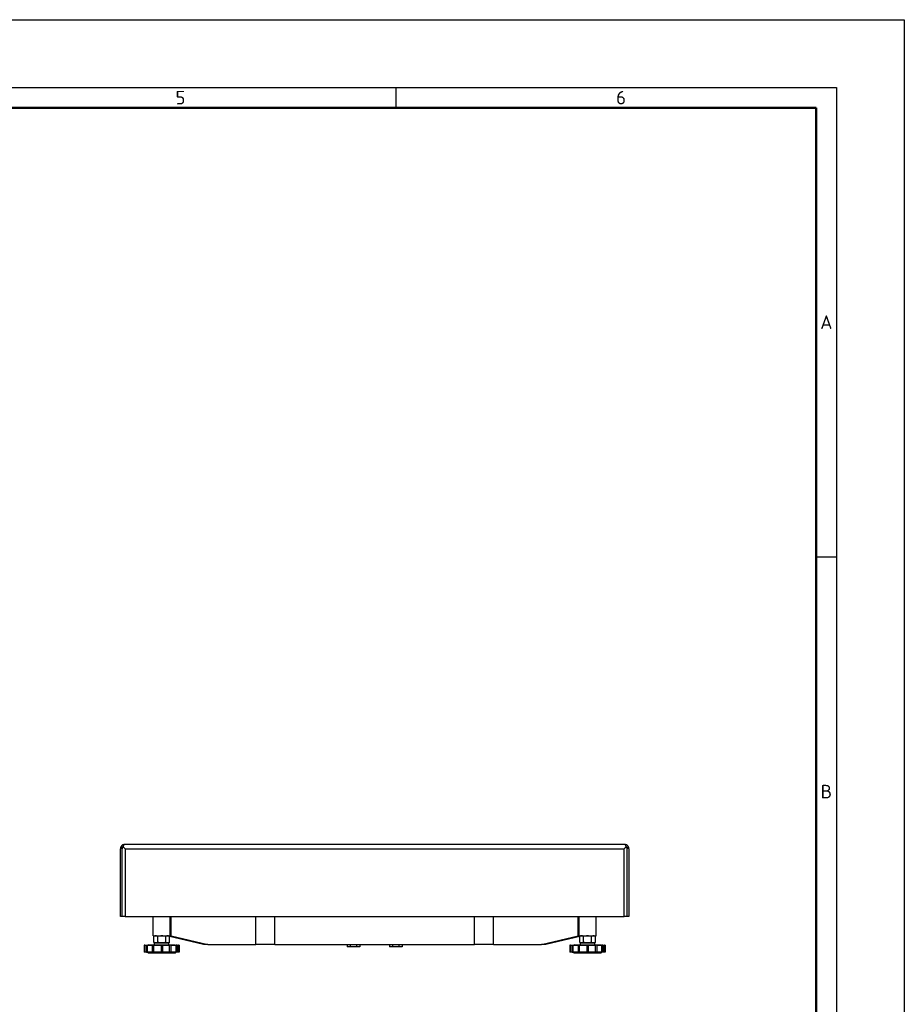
# Model space of a CAD drawing. Header units: millimetres. Extents: x 0 to 3360, y 0 to 2376.
# Tile 5 of 5: x 2316 to 3360, y 1214 to 2376. Entities that reach past the tile are written whole.
import ezdxf

# ---------------------------------------------------------------- set-up
doc = ezdxf.new("R2010")
doc.units = ezdxf.units.MM
doc.header["$LTSCALE"] = 8
doc.layers.add('00_COMPONENTS', color=7, linetype='Continuous')
doc.layers.add('02___PRT_ALL_AXES', color=7, linetype='Continuous')
doc.layers.add('AM_BOR', color=7, linetype='Continuous', lineweight=50)
doc.styles.add('Note', font='isocpeur.ttf')

# ---------------------------------------------------------------- blocks, each defined once
blk = doc.blocks.new('MT_ISO_A3')
at = {"layer": 'AM_BOR', "lineweight": 25}
for p, q in [((20, 287), (410, 287)), ((345, 287), (345, 284)), ((410, 287), (410, 10)), ((407, 217.75), (410, 217.75))]:
    blk.add_line(p, q, dxfattribs=at)
at = {"layer": 'AM_BOR', "lineweight": 50}
for p, q in [((23, 284), (407, 284)), ((407, 284), (407, 13))]:
    blk.add_line(p, q, dxfattribs=at)
at = {"layer": 'Defpoints', "lineweight": 25}
for p, q in [((0, 297), (420, 297)), ((420, 297), (420, 0))]:
    blk.add_line(p, q, dxfattribs=at)
at = {"layer": 'AM_BOR', "lineweight": 25, "char_height": 2, "style": 'Note'}
for s, insert, attachment_point in [('\\fISOCPEUR|b0|i0;\\H2.0000;5', (312.5, 285.5), 4), ('\\fISOCPEUR|b0|i0;\\H2.0000;6', (377.5, 285.5), 4), ('\\fISOCPEUR|b0|i0;\\H2.0000;A', (408.5, 252.37), 5), ('\\fISOCPEUR|b0|i0;\\H2.0000;B', (408.5, 183.12), 5)]:
    blk.add_mtext(s, dxfattribs=dict(at, insert=insert, attachment_point=attachment_point))

msp = doc.modelspace()

# ---------------------------------------------------------------- linework, layer by layer
at = {"color": 7, "linetype": 'Continuous'}
for p, q in [((2435, 1317.6), (2435, 1397.6)), ((3030, 1402.6), (2440, 1402.6)), ((3035, 1397.6), (3035, 1317.6)), ((2437, 1317.6), (2435, 1317.6)), ((2440.4, 1317.6), (2437, 1317.6)), ((2440.4, 1317.6), (3029.5, 1317.6)), ((2473.7, 1294.7), (2473.7, 1317.6)), ((2493.7, 1294.7), (2493.7, 1317.6)), ((2494.9, 1294.7), (2494.9, 1317.6)), ((2975.1, 1294.7), (2975.1, 1317.6)), ((2976.2, 1294.7), (2976.2, 1317.6)), ((2996.2, 1294.7), (2996.2, 1317.6)), ((3033, 1317.6), (3029.5, 1317.6)), ((3035, 1317.6), (3033, 1317.6)), ((2473.7, 1294.7), (2475.1, 1294.7)), ((2475.1, 1294.7), (2475.7, 1294.7)), ((2475.7, 1294.7), (2476.8, 1294.7)), ((2476.8, 1294.7), (2476.8, 1294.7)), ((2476.8, 1294.7), (2478.7, 1294.7)), ((2478.7, 1294.7), (2479.4, 1294.7)), ((2479.4, 1294.7), (2483.7, 1294.7)), ((2483.7, 1294.7), (2488.1, 1294.7)), ((2488.1, 1294.7), (2488.7, 1294.7)), ((2488.7, 1294.7), (2490.7, 1294.7)), ((2490.7, 1294.7), (2491.7, 1294.7)), ((2491.7, 1294.7), (2493.7, 1294.7)), ((2533.2, 1284.7), (2493, 1294)), ((2494.9, 1294.7), (2493.7, 1294.7)), ((2494.9, 1294.7), (2538.2, 1284.7)), ((2931.8, 1284.7), (2975.1, 1294.7)), ((2977, 1294), (2936.8, 1284.7)), ((2976.2, 1294.7), (2975.1, 1294.7)), ((2976.2, 1294.7), (2978.2, 1294.7)), ((2978.2, 1294.7), (2979.3, 1294.7)), ((2979.3, 1294.7), (2981.2, 1294.7)), ((2981.2, 1294.7), (2981.9, 1294.7)), ((2981.9, 1294.7), (2986.2, 1294.7)), ((2986.2, 1294.7), (2990.6, 1294.7)), ((2990.6, 1294.7), (2991.2, 1294.7)), ((2991.2, 1294.7), (2993.1, 1294.7)), ((2993.1, 1294.7), (2993.2, 1294.7)), ((2993.2, 1294.7), (2994.2, 1294.7)), ((2994.2, 1294.7), (2994.9, 1294.7)), ((2994.9, 1294.7), (2996.2, 1294.7)), ((2538.2, 1284.7), (2533.2, 1284.7)), ((2538.2, 1284.7), (2594.7, 1284.7)), ((2617.2, 1284.7), (2594.7, 1284.7)), ((2617.2, 1284.7), (2852.7, 1284.7)), ((2702.5, 1284.7), (2702.5, 1281.9)), ((2706.2, 1281.9), (2702.5, 1281.9)), ((2706.2, 1284.7), (2706.2, 1281.9)), ((2713.7, 1281.9), (2706.2, 1281.9)), ((2713.7, 1284.7), (2713.7, 1281.9)), ((2717.5, 1281.9), (2713.7, 1281.9)), ((2717.5, 1284.7), (2717.5, 1281.9)), ((2752.5, 1284.7), (2752.5, 1281.9)), ((2756.2, 1281.9), (2752.5, 1281.9)), ((2756.2, 1284.7), (2756.2, 1281.9)), ((2763.7, 1281.9), (2756.2, 1281.9)), ((2763.7, 1284.7), (2763.7, 1281.9)), ((2767.5, 1281.9), (2763.7, 1281.9)), ((2767.5, 1284.7), (2767.5, 1281.9)), ((2875.2, 1284.7), (2852.7, 1284.7)), ((2875.2, 1284.7), (2931.8, 1284.7)), ((2936.8, 1284.7), (2931.8, 1284.7))]:
    msp.add_line(p, q, dxfattribs=at)
at = {"color": 3, "linetype": 'Continuous'}
for p, q in [((2437, 1317.6), (2437, 1397.6)), ((2437, 1317.6), (2437, 1397.6)), ((3033, 1317.6), (3033, 1397.6)), ((3033, 1317.6), (3033, 1397.6))]:
    msp.add_line(p, q, dxfattribs=at)
at = {"color": 9, "linetype": 'Continuous'}
for p, q in [((2440.4, 1397.6), (2440.4, 1317.6)), ((2440.4, 1397.6), (3029.5, 1397.6)), ((3029.5, 1317.6), (3029.5, 1397.6)), ((2594.7, 1284.7), (2594.7, 1317.6)), ((2617.2, 1284.7), (2617.2, 1317.6)), ((2852.7, 1284.7), (2852.7, 1317.6)), ((2875.2, 1284.7), (2875.2, 1317.6))]:
    msp.add_line(p, q, dxfattribs=at)
at = {"color": 7, "linetype": 'Continuous'}
for centre, radius, start, end in [((2440, 1397.6), 5, 147.4635, 180), ((2440, 1397.6), 5, 129.7079, 147.4635), ((2440, 1397.6), 5, 109.1545, 129.7079), ((2421.9, 1404.8), 16.8, 342.4336, 344.4046), ((2440, 1397.6), 5, 90, 109.1545), ((2785.9, 1707), 463.8, 221.6134, 221.8522), ((2684.1, 1707), 463.8, 318.1478, 318.3866), ((3030, 1397.6), 5, 70.8455, 90), ((3030, 1397.6), 5, 50.2921, 70.8455), ((3048, 1404.8), 16.8, 195.5955, 197.5659), ((3030, 1397.6), 5, 32.5365, 50.2921), ((3030, 1397.6), 5, 0, 32.5365)]:
    msp.add_arc(centre, radius, start, end, dxfattribs=at)
at = {"color": 3, "linetype": 'Continuous'}
for centre, start, end in [((2440, 1397.6), 157.5, 180), ((2440, 1397.6), 134.2439, 157.5), ((3030, 1397.6), 22.5, 45.7584), ((3030, 1397.6), 0, 22.5)]:
    msp.add_arc(centre, 3, start, end, dxfattribs=at)
at = {"color": 7, "linetype": 'Continuous'}
for points, knots in [([(2435.8, 1400.3), (2435.9, 1399.8), (2436.1, 1398.8), (2436.6, 1397.9), (2437, 1397.6)], [0, 0, 0, 0, 0.508094, 1, 1, 1, 1]), ([(2437, 1397.6), (2437.2, 1397.9), (2437.5, 1398.6), (2437.8, 1399.3), (2437.9, 1399.7)], [0, 0, 0, 0, 0.471644, 1, 1, 1, 1]), ([(2438.1, 1400.3), (2438.1, 1400.4), (2438.3, 1400.8), (2438.6, 1401.3), (2438.8, 1401.6)], [0, 0, 0, 0, 0.273911, 1, 1, 1, 1]), ([(2438.1, 1400.3), (2438.2, 1400.2), (2438.5, 1399.7), (2438.9, 1399.3), (2439.2, 1399)], [0, 0, 0, 0, 0.24166, 1, 1, 1, 1]), ([(2438.8, 1401.6), (2438.8, 1401.7), (2439.1, 1402.2), (2439.6, 1402.6), (2440, 1402.6)], [0, 0, 0, 0, 0.32743, 1, 1, 1, 1]), ([(3031.2, 1401.6), (3031.1, 1401.7), (3030.8, 1402.2), (3030.3, 1402.6), (3030, 1402.6)], [0, 0, 0, 0, 0.32743, 1, 1, 1, 1]), ([(3030.8, 1399), (3030.9, 1399.1), (3031.3, 1399.5), (3031.6, 1400), (3031.9, 1400.3)], [0, 0, 0, 0, 0.25721, 1, 1, 1, 1]), ([(3031.9, 1400.3), (3031.8, 1400.4), (3031.6, 1400.8), (3031.4, 1401.3), (3031.2, 1401.6)], [0, 0, 0, 0, 0.273911, 1, 1, 1, 1]), ([(3032.1, 1399.7), (3032.2, 1399.3), (3032.5, 1398.6), (3032.8, 1397.9), (3033, 1397.6)], [0, 0, 0, 0, 0.528355, 1, 1, 1, 1]), ([(3033, 1397.6), (3033.3, 1397.9), (3033.8, 1398.8), (3034.1, 1399.8), (3034.2, 1400.3)], [0, 0, 0, 0, 0.491909, 1, 1, 1, 1])]:
    msp.add_open_spline(points, degree=3, knots=knots, dxfattribs=at)
at = {"layer": '00_COMPONENTS', "color": 7, "linetype": 'Continuous'}
for p, q in [((2463.8, 1283.6), (2462.9, 1283.6)), ((2462.9, 1283.6), (2462.9, 1275.6)), ((2463.8, 1283.6), (2465.6, 1283.6)), ((2463.8, 1275.6), (2463.8, 1283.6)), ((2465.6, 1283.6), (2466.8, 1283.6)), ((2465.6, 1275.6), (2465.6, 1283.6)), ((2466.8, 1283.6), (2472.9, 1283.6)), ((2466.8, 1275.6), (2466.8, 1283.6)), ((2468.2, 1284.3), (2467.5, 1283.6)), ((2468.2, 1284.3), (2475.2, 1284.3)), ((2472.9, 1283.6), (2474.4, 1283.6)), ((2472.9, 1275.6), (2472.9, 1283.6)), ((2474.4, 1283.6), (2482.9, 1283.6)), ((2474.4, 1275.6), (2474.4, 1283.6)), ((2475.2, 1286.3), (2475.7, 1286.3)), ((2475.2, 1284.3), (2475.2, 1286.3)), ((2475.2, 1284.3), (2492.2, 1284.3)), ((2475.7, 1286.3), (2475.8, 1286.3)), ((2475.8, 1286.3), (2476.8, 1286.3)), ((2476.8, 1286.3), (2478.7, 1286.3)), ((2478.7, 1286.3), (2483.7, 1286.3)), ((2482.9, 1283.6), (2482.9, 1275.6)), ((2484.5, 1283.6), (2482.9, 1283.6)), ((2483.7, 1286.3), (2488.7, 1286.3)), ((2484.5, 1283.6), (2493, 1283.6)), ((2484.5, 1283.6), (2484.5, 1275.6)), ((2488.7, 1286.3), (2490.7, 1286.3)), ((2490.7, 1286.3), (2491.7, 1286.3)), ((2491.7, 1286.3), (2491.7, 1286.3)), ((2491.7, 1286.3), (2492.2, 1286.3)), ((2492.2, 1284.3), (2492.2, 1286.3)), ((2492.2, 1284.3), (2499.3, 1284.3)), ((2494.5, 1283.6), (2493, 1283.6)), ((2493, 1275.6), (2493, 1283.6)), ((2494.5, 1283.6), (2494.5, 1275.6)), ((2494.5, 1283.6), (2500.6, 1283.6)), ((2499.3, 1284.3), (2500, 1283.6)), ((2501.9, 1283.6), (2500.6, 1283.6)), ((2500.6, 1275.6), (2500.6, 1283.6)), ((2501.9, 1283.6), (2501.9, 1275.6)), ((2501.9, 1283.6), (2503.7, 1283.6)), ((2504.5, 1283.6), (2503.7, 1283.6)), ((2503.7, 1275.6), (2503.7, 1283.6)), ((2504.5, 1283.6), (2504.5, 1275.6)), ((2966.2, 1283.6), (2965.4, 1283.6)), ((2965.4, 1283.6), (2965.4, 1275.6)), ((2966.2, 1283.6), (2968.1, 1283.6)), ((2966.2, 1275.6), (2966.2, 1283.6)), ((2968.1, 1283.6), (2969.3, 1283.6)), ((2968.1, 1275.6), (2968.1, 1283.6)), ((2969.3, 1283.6), (2975.4, 1283.6)), ((2969.3, 1275.6), (2969.3, 1283.6)), ((2970.7, 1284.3), (2970, 1283.6)), ((2970.7, 1284.3), (2977.7, 1284.3)), ((2975.4, 1283.6), (2976.9, 1283.6)), ((2975.4, 1275.6), (2975.4, 1283.6)), ((2976.9, 1283.6), (2985.4, 1283.6)), ((2976.9, 1275.6), (2976.9, 1283.6)), ((2977.7, 1286.3), (2978.2, 1286.3)), ((2977.7, 1284.3), (2977.7, 1286.3)), ((2977.7, 1284.3), (2994.7, 1284.3)), ((2978.2, 1286.3), (2978.2, 1286.3)), ((2978.2, 1286.3), (2979.3, 1286.3)), ((2979.3, 1286.3), (2981.2, 1286.3)), ((2981.2, 1286.3), (2986.2, 1286.3)), ((2985.4, 1283.6), (2985.4, 1275.6)), ((2987, 1283.6), (2985.4, 1283.6)), ((2986.2, 1286.3), (2991.2, 1286.3)), ((2987, 1283.6), (2995.5, 1283.6)), ((2987, 1283.6), (2987, 1275.6)), ((2991.2, 1286.3), (2993.2, 1286.3)), ((2993.2, 1286.3), (2994.2, 1286.3)), ((2994.2, 1286.3), (2994.2, 1286.3)), ((2994.2, 1286.3), (2994.7, 1286.3)), ((2994.7, 1284.3), (2994.7, 1286.3)), ((2994.7, 1284.3), (3001.8, 1284.3)), ((2997, 1283.6), (2995.5, 1283.6)), ((2995.5, 1275.6), (2995.5, 1283.6)), ((2997, 1283.6), (2997, 1275.6)), ((2997, 1283.6), (3003.1, 1283.6)), ((3001.8, 1284.3), (3002.5, 1283.6)), ((3004.3, 1283.6), (3003.1, 1283.6)), ((3003.1, 1275.6), (3003.1, 1283.6)), ((3004.3, 1283.6), (3004.3, 1275.6)), ((3004.3, 1283.6), (3006.2, 1283.6)), ((3007, 1283.6), (3006.2, 1283.6)), ((3006.2, 1275.6), (3006.2, 1283.6)), ((3007, 1283.6), (3007, 1275.6)), ((2463.8, 1275.6), (2462.9, 1275.6)), ((2465.6, 1275.6), (2463.8, 1275.6)), ((2465.6, 1275.6), (2466.8, 1275.6)), ((2466.7, 1275.6), (2466.8, 1275.5)), ((2472.9, 1275.6), (2466.8, 1275.6)), ((2466.8, 1275.5), (2468, 1274.3)), ((2483.7, 1274.3), (2468, 1274.3)), ((2472.9, 1275.6), (2474.4, 1275.6)), ((2482.9, 1275.6), (2474.4, 1275.6)), ((2484.5, 1275.6), (2482.9, 1275.6)), ((2499.4, 1274.3), (2483.7, 1274.3)), ((2493, 1275.6), (2484.5, 1275.6)), ((2494.5, 1275.6), (2493, 1275.6)), ((2500.6, 1275.6), (2494.5, 1275.6)), ((2500.7, 1275.5), (2499.4, 1274.3)), ((2501.9, 1275.6), (2500.6, 1275.6)), ((2500.7, 1275.6), (2500.7, 1275.5)), ((2503.7, 1275.6), (2501.9, 1275.6)), ((2504.5, 1275.6), (2503.7, 1275.6)), ((2966.2, 1275.6), (2965.4, 1275.6)), ((2968.1, 1275.6), (2966.2, 1275.6)), ((2968.1, 1275.6), (2969.3, 1275.6)), ((2969.2, 1275.6), (2969.3, 1275.5)), ((2975.4, 1275.6), (2969.3, 1275.6)), ((2969.3, 1275.5), (2970.5, 1274.3)), ((2986.2, 1274.3), (2970.5, 1274.3)), ((2975.4, 1275.6), (2976.9, 1275.6)), ((2985.4, 1275.6), (2976.9, 1275.6)), ((2987, 1275.6), (2985.4, 1275.6)), ((3001.9, 1274.3), (2986.2, 1274.3)), ((2995.5, 1275.6), (2987, 1275.6)), ((2997, 1275.6), (2995.5, 1275.6)), ((3003.1, 1275.6), (2997, 1275.6)), ((3003.2, 1275.5), (3001.9, 1274.3)), ((3004.3, 1275.6), (3003.1, 1275.6)), ((3003.2, 1275.6), (3003.2, 1275.5)), ((3006.2, 1275.6), (3004.3, 1275.6)), ((3007, 1275.6), (3006.2, 1275.6))]:
    msp.add_line(p, q, dxfattribs=at)
at = {"layer": '02___PRT_ALL_AXES', "color": 7, "linetype": 'Continuous'}
for p, q in [((2475.7, 1294.7), (2474.5, 1294)), ((2474.5, 1287), (2474.5, 1294)), ((2479.1, 1287), (2479.1, 1294)), ((2488.4, 1287), (2488.4, 1294)), ((2491.7, 1294.7), (2493, 1294)), ((2493, 1287), (2493, 1294)), ((2978.2, 1294.7), (2977, 1294)), ((2977, 1287), (2977, 1294)), ((2981.6, 1287), (2981.6, 1294)), ((2990.8, 1287), (2990.8, 1294)), ((2994.2, 1294.7), (2995.5, 1294)), ((2995.5, 1287), (2995.5, 1294)), ((2474.5, 1287), (2475.7, 1286.3)), ((2493, 1287), (2491.7, 1286.3)), ((2977, 1287), (2978.2, 1286.3)), ((2995.5, 1287), (2994.2, 1286.3))]:
    msp.add_line(p, q, dxfattribs=at)
for points, knots in [([(2476.8, 1294.7), (2476.6, 1294.7), (2476.2, 1294.6), (2475.6, 1294.5), (2475.1, 1294.3), (2474.7, 1294.1), (2474.5, 1294)], [0, 0, 0, 0, 0.240405, 0.485503, 0.738357, 1, 1, 1, 1]), ([(2479.1, 1294), (2478.9, 1294.1), (2478.6, 1294.3), (2478, 1294.5), (2477.4, 1294.6), (2477, 1294.7), (2476.8, 1294.7)], [0, 0, 0, 0, 0.261643, 0.514497, 0.759595, 1, 1, 1, 1]), ([(2483.7, 1294.7), (2483.4, 1294.7), (2482.6, 1294.6), (2481, 1294.4), (2479.9, 1294.2), (2479.1, 1294)], [0, 0, 0, 0, 0.250048, 0.500099, 1, 1, 1, 1]), ([(2488.4, 1294), (2487.6, 1294.2), (2486.5, 1294.4), (2484.9, 1294.6), (2484.1, 1294.7), (2483.7, 1294.7)], [0, 0, 0, 0, 0.499901, 0.749952, 1, 1, 1, 1]), ([(2490.7, 1294.7), (2490.5, 1294.7), (2490.1, 1294.6), (2489.5, 1294.5), (2488.9, 1294.3), (2488.5, 1294.1), (2488.4, 1294)], [0, 0, 0, 0, 0.240405, 0.485503, 0.738357, 1, 1, 1, 1]), ([(2493, 1294), (2492.8, 1294.1), (2492.4, 1294.3), (2491.8, 1294.5), (2491.3, 1294.6), (2490.9, 1294.7), (2490.7, 1294.7)], [0, 0, 0, 0, 0.261643, 0.514497, 0.759595, 1, 1, 1, 1]), ([(2979.3, 1294.7), (2979.1, 1294.7), (2978.7, 1294.6), (2978.1, 1294.5), (2977.5, 1294.3), (2977.2, 1294.1), (2977, 1294)], [0, 0, 0, 0, 0.240405, 0.485503, 0.738357, 1, 1, 1, 1]), ([(2981.6, 1294), (2981.4, 1294.1), (2981.1, 1294.3), (2980.5, 1294.5), (2979.9, 1294.6), (2979.5, 1294.7), (2979.3, 1294.7)], [0, 0, 0, 0, 0.261643, 0.514497, 0.759595, 1, 1, 1, 1]), ([(2986.2, 1294.7), (2985.8, 1294.7), (2985.1, 1294.6), (2983.5, 1294.4), (2982.4, 1294.2), (2981.6, 1294)], [0, 0, 0, 0, 0.250048, 0.500099, 1, 1, 1, 1]), ([(2990.8, 1294), (2990.1, 1294.2), (2989, 1294.4), (2987.4, 1294.6), (2986.6, 1294.7), (2986.2, 1294.7)], [0, 0, 0, 0, 0.499901, 0.749952, 1, 1, 1, 1]), ([(2993.2, 1294.7), (2993, 1294.7), (2992.6, 1294.6), (2992, 1294.5), (2991.4, 1294.3), (2991, 1294.1), (2990.8, 1294)], [0, 0, 0, 0, 0.240405, 0.485503, 0.738357, 1, 1, 1, 1]), ([(2995.5, 1294), (2995.3, 1294.1), (2994.9, 1294.3), (2994.3, 1294.5), (2993.7, 1294.6), (2993.4, 1294.7), (2993.2, 1294.7)], [0, 0, 0, 0, 0.261643, 0.514497, 0.759595, 1, 1, 1, 1]), ([(2476.8, 1286.3), (2476.6, 1286.3), (2476.2, 1286.3), (2475.6, 1286.5), (2475.1, 1286.7), (2474.7, 1286.9), (2474.5, 1287)], [0, 0, 0, 0, 0.240405, 0.485503, 0.738357, 1, 1, 1, 1]), ([(2479.1, 1287), (2478.9, 1286.9), (2478.6, 1286.7), (2478, 1286.5), (2477.4, 1286.3), (2477, 1286.3), (2476.8, 1286.3)], [0, 0, 0, 0, 0.261643, 0.514497, 0.759595, 1, 1, 1, 1]), ([(2483.7, 1286.3), (2483.4, 1286.3), (2482.6, 1286.3), (2481, 1286.5), (2479.9, 1286.8), (2479.1, 1287)], [0, 0, 0, 0, 0.250048, 0.500099, 1, 1, 1, 1]), ([(2488.4, 1287), (2487.6, 1286.8), (2486.5, 1286.5), (2484.9, 1286.3), (2484.1, 1286.3), (2483.7, 1286.3)], [0, 0, 0, 0, 0.499901, 0.749952, 1, 1, 1, 1]), ([(2490.7, 1286.3), (2490.5, 1286.3), (2490.1, 1286.3), (2489.5, 1286.5), (2488.9, 1286.7), (2488.5, 1286.9), (2488.4, 1287)], [0, 0, 0, 0, 0.240405, 0.485503, 0.738357, 1, 1, 1, 1]), ([(2493, 1287), (2492.8, 1286.9), (2492.4, 1286.7), (2491.8, 1286.5), (2491.3, 1286.3), (2490.9, 1286.3), (2490.7, 1286.3)], [0, 0, 0, 0, 0.261643, 0.514497, 0.759595, 1, 1, 1, 1]), ([(2979.3, 1286.3), (2979.1, 1286.3), (2978.7, 1286.3), (2978.1, 1286.5), (2977.5, 1286.7), (2977.2, 1286.9), (2977, 1287)], [0, 0, 0, 0, 0.240405, 0.485503, 0.738357, 1, 1, 1, 1]), ([(2981.6, 1287), (2981.4, 1286.9), (2981.1, 1286.7), (2980.5, 1286.5), (2979.9, 1286.3), (2979.5, 1286.3), (2979.3, 1286.3)], [0, 0, 0, 0, 0.261643, 0.514497, 0.759595, 1, 1, 1, 1]), ([(2986.2, 1286.3), (2985.8, 1286.3), (2985.1, 1286.3), (2983.5, 1286.5), (2982.4, 1286.8), (2981.6, 1287)], [0, 0, 0, 0, 0.250048, 0.500099, 1, 1, 1, 1]), ([(2990.8, 1287), (2990.1, 1286.8), (2989, 1286.5), (2987.4, 1286.3), (2986.6, 1286.3), (2986.2, 1286.3)], [0, 0, 0, 0, 0.499901, 0.749952, 1, 1, 1, 1]), ([(2993.2, 1286.3), (2993, 1286.3), (2992.6, 1286.3), (2992, 1286.5), (2991.4, 1286.7), (2991, 1286.9), (2990.8, 1287)], [0, 0, 0, 0, 0.240405, 0.485503, 0.738357, 1, 1, 1, 1]), ([(2995.5, 1287), (2995.3, 1286.9), (2994.9, 1286.7), (2994.3, 1286.5), (2993.7, 1286.3), (2993.4, 1286.3), (2993.2, 1286.3)], [0, 0, 0, 0, 0.261643, 0.514497, 0.759595, 1, 1, 1, 1])]:
    msp.add_open_spline(points, degree=3, knots=knots, dxfattribs=at)

# ---------------------------------------------------------------- block references
at = {"lineweight": 0, "xscale": 8, "yscale": 8, "zscale": 8}
msp.add_blockref('MT_ISO_A3', (0, 0), dxfattribs=at)

doc.saveas('drawing.dxf')
